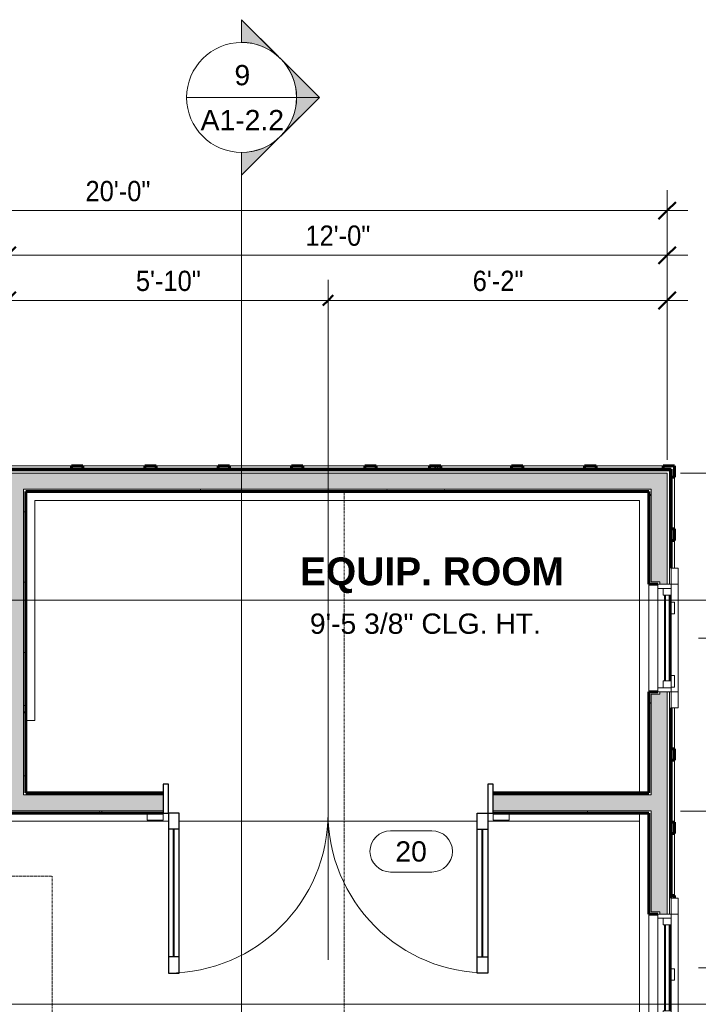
# Model space of a CAD drawing. Header units: inches. Extents: x -655 to 119, y -287 to 603.
# Tile 20 of 22: x -508 to -359, y 388 to 603. Entities that reach past the tile are written whole.
import ezdxf

# ---------------------------------------------------------------- set-up
doc = ezdxf.new("R2010")
doc.units = ezdxf.units.IN
doc.header["$MEASUREMENT"] = 0
for name, pattern in [('1B Hidden Short', [0.125, 0.09375, -0.03125]), ('3B Center Short', [0.59375, 0.375, -0.0625, 0.09375, -0.0625]), ('Dash 1_16_', [0.125, 0.0625, -0.0625])]:
    doc.linetypes.add(name, pattern=pattern)
for name, color, linetype, lineweight in [('A-ANNO-DIMS', 1, 'Continuous', 9), ('A-ANNO-DIMS-48', 1, 'Continuous', 9), ('A-ANNO-SYMB', 6, 'Continuous', 9), ('A-ANNO-TEXT', 2, 'Continuous', 9), ('A-AREA-IDEN', 2, 'Continuous', 9), ('A-DETL', 5, 'Continuous', 9), ('A-DETL-MBND', 5, 'Continuous', 9), ('A-DOOR', 1, 'Continuous', 18), ('A-DOOR-FRAM', 1, 'Continuous', 30), ('A-DOOR-GLAZ', 1, 'Continuous', 40), ('A-DOOR-IDEN', 6, 'Continuous', 9), ('A-GLAZ', 6, 'Continuous', 18), ('A-GLAZ-GLAS', 6, 'Continuous', 40), ('A-WALL', 2, 'Continuous', 18), ('A-WALL-MBNI', 2, 'Continuous', 18), ('A-WALL-PATT', 2, 'Continuous', 60), ('I-WALL', 2, 'Continuous', 18), ('S-FNDN-FTNG', 4, 'Continuous', 18)]:
    doc.layers.add(name, color=color, linetype=linetype, lineweight=lineweight)
doc.styles.add('Arial', font='arial.ttf', dxfattribs={"height": 4.425898})
doc.styles.add('Arial_1', font='arial.ttf', dxfattribs={"width": 0.9, "height": 4.425898})
doc.styles.add('Arial_B', font='arialbd.ttf', dxfattribs={"height": 6.088537})
doc.dimstyles.new('Linear_-_3_32__Arial_2', dxfattribs={"dimscale": 12, "dimtxt": 4.5, "dimasz": 0.3125, "dimexe": 0.375, "dimexo": 0.375, "dimgap": 0.0625, "dimtad": 1, "dimdec": 3, "dimrnd": 0.125, "dimzin": 3, "dimdsep": 46, "dimlunit": 4, "dimtxsty": 'Arial_1', "dimblk1": 'OBLIQUE', "dimblk2": 'OBLIQUE', "dimsah": 1, "dimcen": 0.09, "dimdle": 0.375, "dimazin": 0, "dimtfac": 1, "dimtdec": 3, "dimtix": 1, "dimtmove": 0, "dimatfit": 3, "dimfxl": 1, "dimtvp": 1, "dimfrac": 2, "dimtolj": 1, "dimtzin": 0, "dimarcsym": 2})
doc.dimstyles.new('Linear_-_3_32__Arial_2_1', dxfattribs={"dimscale": 12, "dimtxt": 4.5, "dimasz": 0.1875, "dimexe": 0.375, "dimexo": 0.375, "dimgap": 0.0625, "dimtad": 1, "dimdec": 3, "dimrnd": 0.125, "dimzin": 3, "dimdsep": 46, "dimlunit": 4, "dimtxsty": 'Arial_1', "dimblk1": 'OBLIQUE', "dimblk2": 'OBLIQUE', "dimsah": 1, "dimcen": 0.09, "dimdle": 0.375, "dimazin": 0, "dimtfac": 1, "dimtdec": 3, "dimtix": 1, "dimtmove": 0, "dimatfit": 3, "dimfxl": 1, "dimtvp": 1, "dimfrac": 2, "dimtolj": 1, "dimtzin": 0, "dimarcsym": 2})
doc.dimstyles.new('Linear_-_3_32__Arial_2_2', dxfattribs={"dimscale": 12, "dimtxt": 4.5, "dimasz": 0.1875, "dimexe": 0.375, "dimexo": 0.375, "dimgap": 0.0625, "dimtad": 1, "dimdec": 3, "dimrnd": 0.125, "dimzin": 3, "dimdsep": 46, "dimlunit": 4, "dimtxsty": 'Arial_1', "dimblk1": 'OBLIQUE', "dimblk2": 'OBLIQUE', "dimsah": 1, "dimcen": 0.09, "dimdle": 0.375, "dimazin": 0, "dimtfac": 1, "dimtdec": 3, "dimtix": 1, "dimtmove": 0, "dimatfit": 3, "dimfxl": 1, "dimtvp": 1, "dimfrac": 2, "dimtolj": 1, "dimtzin": 0, "dimarcsym": 2})
doc.dimstyles.new('Linear_-_3_32__Arial_Utility_Plans', dxfattribs={"dimscale": 12, "dimtxt": 4.5, "dimasz": 0.1875, "dimexe": 0.375, "dimexo": 0.375, "dimgap": 0.0625, "dimtad": 1, "dimrnd": 0.25, "dimzin": 3, "dimdsep": 46, "dimlunit": 4, "dimtxsty": 'Arial_1', "dimblk1": 'OBLIQUE', "dimblk2": 'OBLIQUE', "dimsah": 1, "dimcen": 0.09, "dimdle": 0.375, "dimazin": 0, "dimtfac": 1, "dimtix": 1, "dimtmove": 0, "dimatfit": 3, "dimfxl": 1, "dimtvp": 1, "dimfrac": 2, "dimtolj": 1, "dimtzin": 0, "dimarcsym": 2})
doc.dimstyles.new('Linear_-_3_32__Arial_Utility_Plans_1', dxfattribs={"dimscale": 12, "dimtxt": 4.5, "dimasz": 0.1875, "dimexe": 0.375, "dimexo": 0.375, "dimgap": 0.0625, "dimtad": 1, "dimrnd": 0.25, "dimzin": 3, "dimdsep": 46, "dimlunit": 4, "dimtxsty": 'Arial_1', "dimblk1": 'OBLIQUE', "dimblk2": 'OBLIQUE', "dimsah": 1, "dimcen": 0.09, "dimdle": 0.375, "dimazin": 0, "dimtfac": 1, "dimtix": 1, "dimtmove": 0, "dimatfit": 3, "dimfxl": 1, "dimtvp": 1, "dimfrac": 2, "dimtolj": 1, "dimtzin": 0, "dimarcsym": 2})
pattern_1 = [(0, (0, 0), (15.36, 3.84), [0.634, -10.886, 0.634, -10.886, -61.44]), (0, (0, 0), (15.36, 3.84), [-23.04, 0.634, -22.406, 0.634, -10.886, -26.88]), (0, (0, 0), (15.36, 3.84), [-57.6, 0.634, -7.046, 0.634, -18.566]), (120, (5.76, 1.92), (-11.005538, 11.38215), [0.634, -10.886, 0.634, -10.886, -61.44]), (120, (5.76, 1.92), (-11.005538, 11.38215), [-23.04, 0.634, -22.406, 0.634, -10.886, -26.88]), (120, (5.76, 1.92), (-11.005538, 11.38215), [-57.6, 0.634, -7.046, 0.634, -18.566]), (240, (7.68, 9.6), (-4.354462, -15.22215), [0.634, -10.886, 0.634, -10.886, -61.44]), (240, (7.68, 9.6), (-4.354462, -15.22215), [-23.04, 0.634, -22.406, 0.634, -10.886, -26.88]), (240, (7.68, 9.6), (-4.354462, -15.22215), [-57.6, 0.634, -7.046, 0.634, -18.566])]
pattern_2 = [(45, (0, 0), (-4.006467, 4.006467), []), (135, (0, 0), (-4.006467, -4.006467), [])]

# ---------------------------------------------------------------- blocks, each defined once
blk = doc.blocks.new('Single Casement - 2050CS-2109448-First Floor Plan')
at = {"layer": 'A-GLAZ'}
for p, q in [((-11.75, 3.94), (-15.25, 3.94)), ((-15.25, 3.94), (-15.25, 2.44)), ((-15.25, 2.44), (-11.75, 2.44)), ((-11.75, 2.44), (-11.75, 3.94)), ((-11.75, 3.94), (11.75, 3.94)), ((11.75, 2.44), (-11.75, 2.44)), ((-11.75, 2.44), (-11.75, -0.44)), ((-10.83, -0.44), (-10.83, 2.44)), ((-10.83, 2.44), (-9.38, 2.44)), ((-9.38, 2.44), (-9.38, 0.73)), ((9.37, 2.44), (-0.73, 2.44)), ((10.83, 2.44), (9.37, 2.44)), ((9.37, 2.44), (9.37, 0.73)), ((9.37, 0.73), (9.37, 2.44)), ((10.83, 2.44), (10.83, -0.44)), ((15.25, 3.94), (11.75, 3.94)), ((11.75, 3.94), (11.75, 2.44)), ((11.75, -0.44), (11.75, 2.44)), ((11.75, 2.44), (15.25, 2.44)), ((15.25, 2.44), (15.25, 3.94)), ((-9.38, 0.73), (-10.83, 0.73)), ((9.37, 0.73), (10.83, 0.73)), ((-11.75, -0.44), (11.75, -0.44))]:
    blk.add_line(p, q, dxfattribs=at)
at = {"layer": 'A-GLAZ-GLAS'}
for p, q in [((9.37, 2.13), (-9.38, 2.13)), ((9.37, 1.13), (-9.38, 1.13))]:
    blk.add_line(p, q, dxfattribs=at)
blk = doc.blocks.new('Two panel out-swing French-style - 6070FR-1733563-First Floor Plan')
at = {"layer": 'A-DOOR', "lineweight": 30}
for p, q in [((-19.12, 37.12), (-16.78, 37.12)), ((-19.12, 2.25), (-19.12, 37.12)), ((-16.78, 37.12), (-16.78, 2.25)), ((50.62, 37.12), (48.28, 37.12)), ((48.28, 37.12), (48.28, 2.25)), ((50.62, 2.25), (50.62, 37.12)), ((-16.78, 33.62), (-19.12, 33.62)), ((48.28, 33.62), (50.62, 33.62)), ((-16.78, 5.75), (-19.12, 5.75)), ((48.28, 5.75), (50.62, 5.75)), ((-16.78, 2.25), (-19.12, 2.25)), ((48.28, 2.25), (50.62, 2.25))]:
    blk.add_line(p, q, dxfattribs=at)
at = {"layer": 'A-DOOR'}
for p, q in [((-20.25, 3.75), (-23.75, 3.75)), ((-23.75, 3.75), (-23.75, 2.25)), ((-20.25, 2.25), (-20.25, 3.75)), ((55.25, 3.75), (51.75, 3.75)), ((51.75, 3.75), (51.75, 2.25)), ((55.25, 2.25), (55.25, 3.75))]:
    blk.add_line(p, q, dxfattribs=at)
at = {"layer": 'A-DOOR', "lineweight": 9}
for centre, radius, start, end in [((-19.12, 2.25), 34.88, 360, 90), ((50.62, 2.25), 34.87, 90, 180)]:
    blk.add_arc(centre, radius, start, end, dxfattribs=at)
at = {"layer": 'A-DOOR-FRAM'}
for p, q in [((-19.12, 2.25), (-20.25, 2.25)), ((-20.25, 2.25), (-20.25, -4.12)), ((-19.12, -4.12), (-19.12, 2.25)), ((51.75, 2.25), (50.62, 2.25)), ((50.62, 2.25), (50.62, -4.12)), ((51.75, -4.12), (51.75, 2.25)), ((-20.25, -4.12), (-19.12, -4.12)), ((50.62, -4.12), (51.75, -4.12))]:
    blk.add_line(p, q, dxfattribs=at)
at = {"layer": 'A-DOOR-GLAZ'}
for p, q in [((-17.95, 33.62), (-17.95, 5.75)), ((49.45, 33.62), (49.45, 5.75))]:
    blk.add_line(p, q, dxfattribs=at)
blk = doc.blocks.new('Upward sectional garage door - 16080-OH-2277246-First Floor Plan')
at = {"layer": 'A-DOOR', "linetype": 'Dash 1_16_', "lineweight": 9}
for p, q in [((-104, -101.3125), (-104, -5.3125)), ((104, -5.3125), (104, -101.3125)), ((104, -101.3125), (-104, -101.3125))]:
    blk.add_line(p, q, dxfattribs=at)
at = {"layer": 'A-DOOR'}
for p, q in [((-96, -8.4375), (-96, -5.4375)), ((-96, -5.4375), (96, -5.4375)), ((-96, -5.9375), (96, -5.9375)), ((96, -5.4375), (96, -8.4375)), ((-96, -7.9375), (96, -7.9375)), ((-96, -8.4375), (96, -8.4375))]:
    blk.add_line(p, q, dxfattribs=at)
blk = doc.blocks.new('Garage Slab Stem Wall - Slab Plan-2085818-First Floor Plan')
at = {"layer": 'A-DETL-MBND'}
for p, q in [((-372.29, 497.83), (-504.29, 497.83)), ((-504.29, 497.83), (-504.29, 449.83)), ((-372.29, 434.08), (-372.29, 497.83)), ((-504.29, 449.83), (-506.29, 449.83)), ((-372.29, 197.83), (-372.29, 429.58))]:
    blk.add_line(p, q, dxfattribs=at)
blk = doc.blocks.new('Garage Slab Mech Room - Garage Slab Mech Room-2087739-First Floor Plan')
at = {"layer": 'A-DETL-MBND'}
for p, q in [((-510, 429.58), (-510, 427.88)), ((-475.16, 427.88), (-510, 427.88)), ((-407.75, 427.88), (-472.82, 427.88)), ((-372.29, 427.88), (-405.41, 427.88))]:
    blk.add_line(p, q, dxfattribs=at)
blk = doc.blocks.new('DIMBLOCK2-First Floor Plan')
at = {"layer": 'A-ANNO-DIMS-48', "transparency": 16777216}
for p, q in [((-606.29, 458.77), (-606.29, 565.63)), ((-366.29, 506.77), (-366.29, 565.63)), ((-610.79, 561.13), (-361.79, 561.13)), ((-606.29, 561.13), (-606.29, 458.77)), ((-366.29, 561.13), (-366.29, 506.77))]:
    blk.add_line(p, q, dxfattribs=at)
at = {"layer": 'A-ANNO-DIMS-48', "lineweight": 50, "transparency": 16777216}
for p, q in [((-606.29, 561.13), (-608.16, 559.25)), ((-606.29, 561.13), (-604.41, 563)), ((-366.29, 561.13), (-368.16, 559.25)), ((-366.29, 561.13), (-364.41, 563))]:
    blk.add_line(p, q, dxfattribs=at)
at = {"layer": 'A-ANNO-DIMS-48', "color": 0, "transparency": 16777216, "insert": (-493.24, 567.62), "char_height": 4.426, "width": 16.6985, "attachment_point": 1, "line_spacing_factor": 0.938532, "style": 'Arial_1'}
blk.add_mtext('20\'-0"', dxfattribs=at)
blk = doc.blocks.new('_Oblique')
at = {"color": 0, "linetype": 'ByBlock', "lineweight": -2}
blk.add_line((-0.5, -0.5), (0.5, 0.5), dxfattribs=at)
blk = doc.blocks.new('DIMBLOCK15-First Floor Plan')
at = {"layer": 'A-ANNO-DIMS-48', "transparency": 16777216}
for p, q in [((-510.29, 506.77), (-510.29, 555.9)), ((-366.29, 506.77), (-366.29, 555.9)), ((-510.29, 551.4), (-361.79, 551.4)), ((-510.29, 551.4), (-510.29, 506.77)), ((-366.29, 551.4), (-366.29, 506.77))]:
    blk.add_line(p, q, dxfattribs=at)
at = {"layer": 'A-ANNO-DIMS-48', "lineweight": 50, "transparency": 16777216}
for p, q in [((-510.29, 551.4), (-508.41, 553.27)), ((-366.29, 551.4), (-364.41, 553.27)), ((-510.29, 551.4), (-512.16, 549.52)), ((-366.29, 551.4), (-368.16, 549.52))]:
    blk.add_line(p, q, dxfattribs=at)
at = {"layer": 'A-ANNO-DIMS-48', "color": 0, "transparency": 16777216, "insert": (-445.24, 557.89), "char_height": 4.426, "width": 16.6985, "attachment_point": 1, "line_spacing_factor": 0.938532, "style": 'Arial_1'}
blk.add_mtext('12\'-0"', dxfattribs=at)
blk = doc.blocks.new('DIMBLOCK17-First Floor Plan')
at = {"layer": 'A-ANNO-DIMS-48', "transparency": 16777216}
for p, q in [((-597.04, 458.77), (-597.04, 546.03)), ((-510.29, 506.77), (-510.29, 546.03)), ((-597.04, 541.53), (-505.79, 541.53)), ((-597.04, 541.53), (-597.04, 458.77)), ((-510.29, 541.53), (-510.29, 506.77))]:
    blk.add_line(p, q, dxfattribs=at)
at = {"layer": 'A-ANNO-DIMS-48', "lineweight": 50, "transparency": 16777216}
for p, q in [((-597.04, 541.53), (-595.16, 543.41)), ((-510.29, 541.53), (-508.41, 543.41)), ((-597.04, 541.53), (-598.91, 539.66)), ((-510.29, 541.53), (-512.16, 539.66))]:
    blk.add_line(p, q, dxfattribs=at)
at = {"layer": 'A-ANNO-DIMS-48', "color": 0, "transparency": 16777216, "insert": (-563.66, 548.02), "char_height": 4.426, "width": 24.0092, "attachment_point": 1, "line_spacing_factor": 0.938532, "style": 'Arial_1'}
blk.add_mtext('7\'-2 3/4"', dxfattribs=at)
blk = doc.blocks.new('DIMBLOCK18-First Floor Plan')
at = {"layer": 'A-ANNO-DIMS-48', "transparency": 16777216}
for p, q in [((-262.68, 187.33), (-262.68, 508.33)), ((-363.35, 503.83), (-258.18, 503.83)), ((-262.68, 503.83), (-363.35, 503.83)), ((-363.35, 191.83), (-258.18, 191.83)), ((-262.68, 191.83), (-363.35, 191.83))]:
    blk.add_line(p, q, dxfattribs=at)
at = {"layer": 'A-ANNO-DIMS-48', "lineweight": 50, "transparency": 16777216}
for p, q in [((-262.68, 503.83), (-264.56, 505.71)), ((-262.68, 503.83), (-260.81, 501.96)), ((-262.68, 191.83), (-264.56, 193.71)), ((-262.68, 191.83), (-260.81, 189.96))]:
    blk.add_line(p, q, dxfattribs=at)
at = {"layer": 'A-ANNO-DIMS-48', "color": 0, "transparency": 16777216, "insert": (-269.17, 340.87), "char_height": 4.426, "width": 16.6985, "attachment_point": 1, "rotation": 90, "line_spacing_factor": 0.938532, "style": 'Arial_1'}
blk.add_mtext('26\'-0"', dxfattribs=at)
blk = doc.blocks.new('DIMBLOCK19-First Floor Plan')
at = {"layer": 'A-ANNO-DIMS-48', "transparency": 16777216}
for p, q in [((-359.41, 395.83), (-281.67, 395.83)), ((-286.17, 187.33), (-286.17, 395.83)), ((-363.35, 191.83), (-281.67, 191.83)), ((-286.17, 191.83), (-363.35, 191.83))]:
    blk.add_line(p, q, dxfattribs=at)
at = {"layer": 'A-ANNO-DIMS-48', "linetype": '3B Center Short', "transparency": 16777216}
blk.add_line((-286.17, 395.83), (-359.41, 395.83), dxfattribs=at)
at = {"layer": 'A-ANNO-DIMS-48', "lineweight": 50, "transparency": 16777216}
for p, q in [((-286.17, 395.83), (-287.3, 396.96)), ((-286.17, 395.83), (-285.05, 394.71)), ((-286.17, 191.83), (-288.05, 193.71)), ((-286.17, 191.83), (-284.3, 189.96))]:
    blk.add_line(p, q, dxfattribs=at)
at = {"layer": 'A-ANNO-DIMS-48', "color": 0, "transparency": 16777216, "insert": (-292.66, 286.87), "char_height": 4.426, "width": 16.6985, "attachment_point": 1, "rotation": 90, "line_spacing_factor": 0.938532, "style": 'Arial_1'}
blk.add_mtext('17\'-0"', dxfattribs=at)
blk = doc.blocks.new('DIMBLOCK20-First Floor Plan')
at = {"layer": 'A-ANNO-DIMS-48', "transparency": 16777216}
for p, q in [((-363.35, 430.08), (-281.67, 430.08)), ((-286.17, 430.08), (-363.35, 430.08)), ((-286.17, 395.83), (-286.17, 430.08)), ((-359.41, 395.83), (-281.67, 395.83))]:
    blk.add_line(p, q, dxfattribs=at)
at = {"layer": 'A-ANNO-DIMS-48', "lineweight": 50, "transparency": 16777216}
for p, q in [((-286.17, 430.08), (-288.05, 431.96)), ((-286.17, 430.08), (-284.3, 428.21)), ((-286.17, 395.83), (-287.3, 396.96)), ((-286.17, 395.83), (-285.05, 394.71))]:
    blk.add_line(p, q, dxfattribs=at)
at = {"layer": 'A-ANNO-DIMS-48', "linetype": '3B Center Short', "transparency": 16777216}
blk.add_line((-286.17, 395.83), (-359.41, 395.83), dxfattribs=at)
at = {"layer": 'A-ANNO-DIMS-48', "color": 0, "transparency": 16777216, "insert": (-292.66, 401.43), "char_height": 4.426, "width": 27.6646, "attachment_point": 1, "rotation": 90, "line_spacing_factor": 0.938532, "style": 'Arial_1'}
blk.add_mtext('2\'-10 1/4"', dxfattribs=at)
blk = doc.blocks.new('DIMBLOCK21-First Floor Plan')
at = {"layer": 'A-ANNO-DIMS-48', "lineweight": 50, "transparency": 16777216}
for p, q in [((-286.17, 467.83), (-287.3, 468.96)), ((-286.17, 467.83), (-285.05, 466.71)), ((-286.17, 430.08), (-288.05, 431.96)), ((-286.17, 430.08), (-284.3, 428.21))]:
    blk.add_line(p, q, dxfattribs=at)
at = {"layer": 'A-ANNO-DIMS-48', "transparency": 16777216}
for p, q in [((-359.41, 467.83), (-281.67, 467.83)), ((-286.17, 430.08), (-286.17, 467.83)), ((-363.35, 430.08), (-281.67, 430.08)), ((-286.17, 430.08), (-363.35, 430.08))]:
    blk.add_line(p, q, dxfattribs=at)
at = {"layer": 'A-ANNO-DIMS-48', "linetype": '3B Center Short', "transparency": 16777216}
blk.add_line((-286.17, 467.83), (-359.41, 467.83), dxfattribs=at)
at = {"layer": 'A-ANNO-DIMS-48', "color": 0, "transparency": 16777216, "insert": (-292.66, 438.95), "char_height": 4.426, "width": 24.0092, "attachment_point": 1, "rotation": 90, "line_spacing_factor": 0.938532, "style": 'Arial_1'}
blk.add_mtext('3\'-1 3/4"', dxfattribs=at)
blk = doc.blocks.new('DIMBLOCK22-First Floor Plan')
at = {"layer": 'A-ANNO-DIMS-48', "transparency": 16777216}
for p, q in [((-286.17, 467.83), (-286.17, 508.33)), ((-363.35, 503.83), (-281.67, 503.83)), ((-286.17, 503.83), (-363.35, 503.83)), ((-359.41, 467.83), (-281.67, 467.83))]:
    blk.add_line(p, q, dxfattribs=at)
at = {"layer": 'A-ANNO-DIMS-48', "lineweight": 50, "transparency": 16777216}
for p, q in [((-286.17, 503.83), (-288.05, 505.71)), ((-286.17, 503.83), (-284.3, 501.96)), ((-286.17, 467.83), (-287.3, 468.96)), ((-286.17, 467.83), (-285.05, 466.71))]:
    blk.add_line(p, q, dxfattribs=at)
at = {"layer": 'A-ANNO-DIMS-48', "linetype": '3B Center Short', "transparency": 16777216}
blk.add_line((-286.17, 467.83), (-359.41, 467.83), dxfattribs=at)
at = {"layer": 'A-ANNO-DIMS-48', "color": 0, "transparency": 16777216, "insert": (-292.66, 480.4), "char_height": 4.426, "width": 13.0431, "attachment_point": 1, "rotation": 90, "line_spacing_factor": 0.938532, "style": 'Arial_1'}
blk.add_mtext('3\'-0"', dxfattribs=at)
blk = doc.blocks.new('Section - Section Head - Filled-22785-First Floor Plan')
at = {"layer": 'A-ANNO-SYMB'}
h = blk.add_hatch(color=256, dxfattribs=at)
edge = h.paths.add_edge_path(flags=0)
edge.add_line((-0.4268, 0.1768), (-0.25, 0.3536))
edge.add_line((-0.25, 0.3536), (-0.25, 0.25))
edge.add_arc((-0.25, 0), 0.25, 90, 135)
h = blk.add_hatch(color=256, dxfattribs=at)
edge = h.paths.add_edge_path(flags=0)
edge.add_arc((-0.25, 0), 0.25, 45, 90)
edge.add_line((-0.25, 0.25), (-0.25, 0.3536))
edge.add_line((-0.25, 0.3536), (-0.0732, 0.1768))
h = blk.add_hatch(color=256, dxfattribs=at)
edge = h.paths.add_edge_path(flags=0)
edge.add_arc((-0.25, 0), 0.2503, 137.9216, 180)
edge.add_line((-0.5003, 0), (-0.6036, 0))
edge.add_line((-0.6036, 0), (-0.4358, 0.1678))
h = blk.add_hatch(color=256, dxfattribs=at)
edge = h.paths.add_edge_path(flags=0)
edge.add_line((-0.0642, 0.1678), (0.1036, 0))
edge.add_line((0.1036, 0), (0.0003, 0))
edge.add_arc((-0.25, 0), 0.2503, 0, 42.0784)
for p, q in [((-0.25, 0.3536), (-0.6036, 0)), ((-0.25, 0.3536), (-0.4268, 0.1768)), ((-0.25, 0.3536), (0.1036, 0)), ((-0.25, 0.25), (-0.25, 0.3536)), ((-0.0732, 0.1768), (-0.25, 0.3536)), ((-0.25, 0.3536), (-0.25, 0.25)), ((-0.4358, 0.1678), (-0.6036, 0)), ((0.1036, 0), (-0.0642, 0.1678)), ((-0.6036, 0), (-0.5003, 0)), ((0.0003, 0), (0.1036, 0)), ((-0.5, 0), (-0.6036, 0)), ((0, 0), (0.1036, 0))]:
    blk.add_line(p, q, dxfattribs=at)
for radius, start, end in [(0.25, 360, 180), (0.25, 90, 135), (0.25, 45, 90), (0.2503, 137.9216, 180), (0.2503, 0, 42.0784), (0.25, 180, 360)]:
    blk.add_arc((-0.25, 0), radius, start, end, dxfattribs=at)
blk = doc.blocks.new('Door Tag - Door Tag-41184-First Floor Plan')
at = {"layer": 'A-DOOR-IDEN'}
for p, q in [((-0.09375, 0.09375), (0.09375, 0.09375)), ((-0.09375, -0.09375), (0.09375, -0.09375))]:
    blk.add_line(p, q, dxfattribs=at)
for centre, start, end in [((-0.09375, 0), 90, 270), ((0.09375, 0), 270, 90)]:
    blk.add_arc(centre, 0.09375, start, end, dxfattribs=at)
blk = doc.blocks.new('DIMBLOCK84-First Floor Plan')
at = {"layer": 'A-ANNO-DIMS-48', "transparency": 16777216}
for p, q in [((-363.35, 430.08), (-269.47, 430.08)), ((-273.97, 430.08), (-363.35, 430.08)), ((-273.97, 187.33), (-273.97, 430.08)), ((-363.35, 191.83), (-269.47, 191.83)), ((-273.97, 191.83), (-363.35, 191.83))]:
    blk.add_line(p, q, dxfattribs=at)
at = {"layer": 'A-ANNO-DIMS-48', "lineweight": 50, "transparency": 16777216}
for p, q in [((-273.97, 430.08), (-275.85, 431.96)), ((-273.97, 430.08), (-272.1, 428.21)), ((-273.97, 191.83), (-275.85, 193.71)), ((-273.97, 191.83), (-272.1, 189.96))]:
    blk.add_line(p, q, dxfattribs=at)
at = {"layer": 'A-ANNO-DIMS-48', "color": 0, "transparency": 16777216, "insert": (-280.47, 297.91), "char_height": 4.4259, "width": 31.32, "attachment_point": 1, "rotation": 90, "line_spacing_factor": 0.938532, "style": 'Arial_1'}
blk.add_mtext('19\'-10 1/4"', dxfattribs=at)
blk = doc.blocks.new('DIMBLOCK85-First Floor Plan')
at = {"layer": 'A-ANNO-DIMS-48', "transparency": 16777216}
for p, q in [((-273.97, 430.08), (-273.97, 508.33)), ((-363.35, 503.83), (-269.47, 503.83)), ((-273.97, 503.83), (-363.35, 503.83)), ((-363.35, 430.08), (-269.47, 430.08)), ((-273.97, 430.08), (-363.35, 430.08))]:
    blk.add_line(p, q, dxfattribs=at)
at = {"layer": 'A-ANNO-DIMS-48', "lineweight": 50, "transparency": 16777216}
for p, q in [((-273.97, 503.83), (-275.85, 505.71)), ((-273.97, 503.83), (-272.1, 501.96)), ((-273.97, 430.08), (-275.85, 431.96)), ((-273.97, 430.08), (-272.1, 428.21))]:
    blk.add_line(p, q, dxfattribs=at)
at = {"layer": 'A-ANNO-DIMS-48', "color": 0, "transparency": 16777216, "insert": (-280.47, 456.95), "char_height": 4.426, "width": 24.0092, "attachment_point": 1, "rotation": 90, "line_spacing_factor": 0.938532, "style": 'Arial_1'}
blk.add_mtext('6\'-1 3/4"', dxfattribs=at)
blk = doc.blocks.new('DIMBLOCK94-First Floor Plan')
at = {"layer": 'A-ANNO-DIMS-48', "transparency": 16777216}
for p, q in [((-510.29, 506.77), (-510.29, 546.03)), ((-440.29, 397.62), (-440.29, 546.03)), ((-514.79, 541.53), (-440.29, 541.53)), ((-510.29, 541.53), (-510.29, 506.77))]:
    blk.add_line(p, q, dxfattribs=at)
at = {"layer": 'A-ANNO-DIMS-48', "lineweight": 50, "transparency": 16777216}
for p, q in [((-510.29, 541.53), (-508.41, 543.41)), ((-440.29, 541.53), (-439.16, 542.66)), ((-510.29, 541.53), (-512.16, 539.66)), ((-440.29, 541.53), (-441.41, 540.41))]:
    blk.add_line(p, q, dxfattribs=at)
at = {"layer": 'A-ANNO-DIMS-48', "linetype": '3B Center Short', "transparency": 16777216}
blk.add_line((-440.29, 541.53), (-440.29, 397.62), dxfattribs=at)
at = {"layer": 'A-ANNO-DIMS-48', "color": 0, "transparency": 16777216, "insert": (-482.24, 548.02), "char_height": 4.426, "width": 16.6985, "attachment_point": 1, "line_spacing_factor": 0.938532, "style": 'Arial_1'}
blk.add_mtext('5\'-10"', dxfattribs=at)
blk = doc.blocks.new('DIMBLOCK95-First Floor Plan')
at = {"layer": 'A-ANNO-DIMS-48', "transparency": 16777216}
for p, q in [((-440.29, 397.62), (-440.29, 546.03)), ((-366.29, 506.77), (-366.29, 546.03)), ((-440.29, 541.53), (-361.79, 541.53)), ((-366.29, 541.53), (-366.29, 506.77))]:
    blk.add_line(p, q, dxfattribs=at)
at = {"layer": 'A-ANNO-DIMS-48', "lineweight": 50, "transparency": 16777216}
for p, q in [((-440.29, 541.53), (-439.16, 542.66)), ((-366.29, 541.53), (-364.41, 543.41)), ((-440.29, 541.53), (-441.41, 540.41)), ((-366.29, 541.53), (-368.16, 539.66))]:
    blk.add_line(p, q, dxfattribs=at)
at = {"layer": 'A-ANNO-DIMS-48', "linetype": '3B Center Short', "transparency": 16777216}
blk.add_line((-440.29, 541.53), (-440.29, 397.62), dxfattribs=at)
at = {"layer": 'A-ANNO-DIMS-48', "color": 0, "transparency": 16777216, "insert": (-408.72, 548.02), "char_height": 4.426, "width": 13.0431, "attachment_point": 1, "line_spacing_factor": 0.938532, "style": 'Arial_1'}
blk.add_mtext('6\'-2"', dxfattribs=at)

msp = doc.modelspace()

# ---------------------------------------------------------------- hatches: boundary and pattern name
at = {"layer": 'A-WALL-PATT', "lineweight": 9}
h = msp.add_hatch(dxfattribs=at)
h.set_pattern_fill('FP_3', color=256, style=0, pattern_type=2)
h.set_pattern_definition(pattern_2)
h.paths.add_polyline_path([(-493.7861, 504.7071), (-493.7861, 505.4571), (-496.2861, 505.4571), (-496.2861, 504.7071)], flags=0)
h = msp.add_hatch(dxfattribs=at)
h.set_pattern_fill('FP_3', color=256, style=0, pattern_type=2)
h.set_pattern_definition(pattern_2)
h.paths.add_polyline_path([(-477.7861, 504.7071), (-477.7861, 505.4571), (-480.2861, 505.4571), (-480.2861, 504.7071)], flags=0)
h = msp.add_hatch(dxfattribs=at)
h.set_pattern_fill('FP_3', color=256, style=0, pattern_type=2)
h.set_pattern_definition(pattern_2)
h.paths.add_polyline_path([(-464.2861, 504.7071), (-461.7861, 504.7071), (-461.7861, 505.4571), (-464.2861, 505.4571)], flags=0)
h = msp.add_hatch(dxfattribs=at)
h.set_pattern_fill('FP_3', color=256, style=0, pattern_type=2)
h.set_pattern_definition(pattern_2)
h.paths.add_polyline_path([(-446.8665, 504.7071), (-445.7861, 504.7071), (-445.7861, 505.4571), (-448.2861, 505.4571), (-448.2861, 504.7071)], flags=0)
h = msp.add_hatch(dxfattribs=at)
h.set_pattern_fill('FP_3', color=256, style=0, pattern_type=2)
h.set_pattern_definition(pattern_2)
h.paths.add_polyline_path([(-429.7861, 504.7071), (-429.7861, 505.4571), (-432.2861, 505.4571), (-432.2861, 504.7071)], flags=0)
h = msp.add_hatch(dxfattribs=at)
h.set_pattern_fill('FP_3', color=256, style=0, pattern_type=2)
h.set_pattern_definition(pattern_2)
h.paths.add_polyline_path([(-415.6853, 504.7071), (-415.6853, 505.4571), (-418.1853, 505.4571), (-418.1853, 504.7071)], flags=0)
h = msp.add_hatch(dxfattribs=at)
h.set_pattern_fill('FP_3', color=256, style=0, pattern_type=2)
h.set_pattern_definition(pattern_2)
h.paths.add_polyline_path([(-400.2861, 504.7071), (-397.7861, 504.7071), (-397.7861, 505.4571), (-400.2861, 505.4571)], flags=0)
h = msp.add_hatch(dxfattribs=at)
h.set_pattern_fill('FP_3', color=256, style=0, pattern_type=2)
h.set_pattern_definition(pattern_2)
h.paths.add_polyline_path([(-381.7861, 504.7071), (-381.7861, 505.4571), (-384.2861, 505.4571), (-384.2861, 504.7071)], flags=0)
at = {"layer": 'A-WALL-PATT'}
for points in [[(-509.2445, 454.2696), (-506.7861, 454.2696), (-506.7861, 503.8321), (-510.2861, 503.8321), (-510.2861, 454.2696), (-509.3147, 454.2696)], [(-366.2861, 500.3321), (-366.2861, 503.8321), (-506.7861, 503.8321), (-506.7861, 500.3321), (-366.569, 500.3321)], [(-506.7861, 430.0821), (-506.7861, 454.2696), (-510.2861, 454.2696), (-510.2861, 430.0821), (-508.8622, 430.0821)]]:
    msp.add_hatch(color=256, dxfattribs=at).paths.add_polyline_path(points, flags=0)
at = {"layer": 'A-WALL-PATT', "lineweight": 9}
h = msp.add_hatch(dxfattribs=at)
h.set_pattern_fill('FP_1', color=256, style=0, pattern_type=2)
h.set_pattern_definition(pattern_1)
h.paths.add_polyline_path([(-506.2861, 454.2696), (-506.2861, 500.3321), (-506.7861, 500.3321), (-506.7861, 454.2696)], flags=0)
h = msp.add_hatch(dxfattribs=at)
h.set_pattern_fill('FP_1', color=256, style=0, pattern_type=2)
h.set_pattern_definition(pattern_1)
h.paths.add_polyline_path([(-506.2861, 499.8321), (-369.7861, 499.8321), (-369.7861, 500.3321), (-506.2861, 500.3321)], flags=0)
h = msp.add_hatch(dxfattribs=at)
h.set_pattern_fill('FP_1', color=256, style=0, pattern_type=2)
h.set_pattern_definition(pattern_1)
h.paths.add_polyline_path([(-369.7861, 195.3321), (-369.7861, 383.5821), (-367.8486, 383.5821), (-367.8486, 384.0821), (-370.2861, 384.0821), (-370.2861, 195.3321)], flags=0)
h.paths.add_polyline_path([(-369.7861, 407.5821), (-367.8486, 407.5821), (-367.8486, 408.0821), (-369.7861, 408.0821), (-369.7861, 430.0821), (-370.2861, 430.0821), (-370.2861, 407.5821)], flags=0)
h.paths.add_polyline_path([(-370.2861, 433.5821), (-369.7861, 433.5821), (-369.7861, 455.5821), (-367.8486, 455.5821), (-367.8486, 456.0821), (-370.2861, 456.0821), (-370.2861, 434.0821)], flags=0)
h.paths.add_polyline_path([(-370.2861, 479.5821), (-367.8486, 479.5821), (-367.8486, 480.0821), (-369.7861, 480.0821), (-369.7861, 499.8321), (-370.2861, 499.8321), (-370.2861, 480.0821)], flags=0)
at = {"layer": 'A-WALL-PATT'}
h = msp.add_hatch(color=256, dxfattribs=at)
h.paths.add_polyline_path([(-367.8486, 191.8321), (-366.2861, 191.8321), (-366.2861, 384.0821), (-367.8486, 384.0821), (-367.8486, 383.5821), (-369.7861, 383.5821), (-369.7861, 191.8321)], flags=0)
h.paths.add_polyline_path([(-367.8486, 407.5821), (-366.2861, 407.5821), (-366.2861, 456.0821), (-367.8486, 456.0821), (-367.8486, 455.5821), (-369.7861, 455.5821), (-369.7861, 408.0821), (-367.8486, 408.0821)], flags=0)
h.paths.add_polyline_path([(-367.8486, 479.5821), (-366.2861, 479.5821), (-366.2985, 500.3321), (-369.7861, 500.3321), (-369.7861, 480.0821), (-367.8486, 480.0821)], flags=0)
at = {"layer": 'A-WALL-PATT', "lineweight": 9}
h = msp.add_hatch(dxfattribs=at)
h.set_pattern_fill('FP_1', color=256, style=0, pattern_type=2)
h.set_pattern_definition(pattern_1)
h.paths.add_polyline_path([(-506.7861, 433.5821), (-506.2861, 433.5821), (-506.2861, 454.2696), (-506.7861, 454.2696), (-506.7861, 433.6113)], flags=0)
at = {"layer": 'A-WALL-PATT'}
h = msp.add_hatch(color=256, dxfattribs=at)
h.paths.add_polyline_path([(-370.0944, 430.0821), (-369.7861, 430.0821), (-369.7861, 433.5821), (-404.2861, 433.5821), (-404.2861, 430.0821), (-370.2861, 430.0821)], flags=0)
h.paths.add_polyline_path([(-506.7861, 430.0821), (-476.2861, 430.0821), (-476.2861, 433.5821), (-506.7861, 433.5821), (-506.7861, 431.8321)], flags=0)
at = {"layer": 'A-WALL-PATT', "lineweight": 9}
h = msp.add_hatch(dxfattribs=at)
h.set_pattern_fill('FP_1', color=256, style=0, pattern_type=2)
h.set_pattern_definition(pattern_1)
h.paths.add_polyline_path([(-372.3291, 433.5821), (-370.2861, 433.5821), (-370.2861, 434.0821), (-404.2861, 434.0821), (-404.2861, 433.5821), (-372.3871, 433.5821)], flags=0)
h.paths.add_polyline_path([(-500.3935, 433.5821), (-476.2861, 433.5821), (-476.2861, 434.0821), (-506.2861, 434.0821), (-506.2861, 433.5821)], flags=0)
h = msp.add_hatch(dxfattribs=at)
h.set_pattern_fill('FP_1', color=256, style=0, pattern_type=2)
h.set_pattern_definition(pattern_1)
h.paths.add_polyline_path([(-372.2861, 429.5821), (-370.2861, 429.5821), (-370.2861, 430.0821), (-404.2861, 430.0821), (-404.2861, 429.5821), (-372.6732, 429.5821)], flags=0)
h.paths.add_polyline_path([(-509.1219, 429.5821), (-476.2861, 429.5821), (-476.2861, 430.0821), (-510.2861, 430.0821), (-510.2861, 429.5821), (-509.2809, 429.5821)], flags=0)

# ---------------------------------------------------------------- linework, layer by layer
at = {"layer": 'A-ANNO-SYMB'}
for p, q in [((-471.1595, 585.8461), (-447.1595, 585.8461)), ((-459.1595, 573.8461), (-459.1595, 160.8428)), ((-330.8089, 476.1336), (-646.7721, 476.1336)), ((-330.8089, 387.8836), (-646.7721, 387.8836))]:
    msp.add_line(p, q, dxfattribs=at)
at = {"layer": 'A-DETL', "linetype": '1B Hidden Short', "lineweight": 18}
msp.add_line((-436.7861, 499.8321), (-436.7861, 195.3321), dxfattribs=at)
at = {"layer": 'A-WALL', "lineweight": 60}
for p, q in [((-496.2861, 505.4571), (-496.2861, 504.7071)), ((-493.7861, 505.4571), (-496.2861, 505.4571)), ((-493.7861, 504.7071), (-493.7861, 505.4571)), ((-480.2861, 505.4571), (-480.2861, 504.7071)), ((-477.7861, 505.4571), (-480.2861, 505.4571)), ((-477.7861, 504.7071), (-477.7861, 505.4571)), ((-464.2861, 505.4571), (-464.2861, 504.7071)), ((-461.7861, 505.4571), (-464.2861, 505.4571)), ((-461.7861, 504.7071), (-461.7861, 505.4571)), ((-448.2861, 505.4571), (-448.2861, 504.7071)), ((-445.7861, 505.4571), (-448.2861, 505.4571)), ((-445.7861, 504.7071), (-445.7861, 505.4571)), ((-432.2861, 505.4571), (-432.2861, 504.7071)), ((-429.7861, 505.4571), (-432.2861, 505.4571)), ((-429.7861, 504.7071), (-429.7861, 505.4571)), ((-418.1853, 505.4571), (-418.1853, 504.7071)), ((-415.6853, 505.4571), (-418.1853, 505.4571)), ((-415.6853, 504.7071), (-415.6853, 505.4571)), ((-400.2861, 505.4571), (-400.2861, 504.7071)), ((-397.7861, 505.4571), (-400.2861, 505.4571)), ((-397.7861, 504.7071), (-397.7861, 505.4571)), ((-384.2861, 505.4571), (-384.2861, 504.7071)), ((-381.7861, 505.4571), (-384.2861, 505.4571)), ((-381.7861, 504.7071), (-381.7861, 505.4571)), ((-364.6611, 505.4571), (-367.1611, 505.4571)), ((-367.1611, 505.4571), (-367.1611, 504.7071)), ((-364.6611, 502.9571), (-364.6611, 505.4571)), ((-509.4111, 504.7071), (-365.4111, 504.7071)), ((-365.4111, 504.7071), (-365.4111, 483.0821)), ((-365.4111, 502.9571), (-364.6611, 502.9571)), ((-506.2861, 454.2696), (-506.2861, 499.8321)), ((-506.2861, 499.8321), (-370.2861, 499.8321)), ((-370.2861, 499.8321), (-370.2861, 479.5821)), ((-364.6611, 491.6446), (-365.4111, 491.6446)), ((-364.6611, 489.1446), (-364.6611, 491.6446)), ((-365.4111, 489.1446), (-364.6611, 489.1446)), ((-370.2861, 479.5821), (-368.2861, 479.5821)), ((-370.2861, 456.0821), (-370.2861, 434.0821)), ((-368.2861, 456.0821), (-370.2861, 456.0821)), ((-365.4111, 452.5821), (-365.4111, 411.0821)), ((-364.6611, 443.6446), (-365.4111, 443.6446)), ((-364.6611, 441.1446), (-364.6611, 443.6446)), ((-365.4111, 441.1446), (-364.6611, 441.1446)), ((-370.2861, 429.5821), (-370.2861, 407.5821)), ((-364.6611, 427.6446), (-365.4111, 427.6446)), ((-364.6611, 425.1446), (-364.6611, 427.6446)), ((-365.4111, 425.1446), (-364.6611, 425.1446)), ((-364.6611, 411.6446), (-365.4111, 411.6446)), ((-364.6611, 411.0821), (-364.6611, 411.6446)), ((-370.2861, 407.5821), (-368.2861, 407.5821))]:
    msp.add_line(p, q, dxfattribs=at)
at = {"layer": 'A-WALL'}
for p, q in [((-365.7861, 504.3321), (-510.7861, 504.3321)), ((-366.2861, 503.8321), (-510.2861, 503.8321)), ((-366.2861, 503.8321), (-366.2861, 479.5821)), ((-365.7861, 479.5821), (-365.7861, 504.3321)), ((-506.7861, 500.3321), (-506.7861, 454.2696)), ((-369.7861, 500.3321), (-506.7861, 500.3321)), ((-369.7861, 500.3321), (-369.7861, 480.0821)), ((-370.2861, 456.0821), (-370.2861, 479.5821)), ((-369.7861, 480.0821), (-367.8486, 480.0821)), ((-367.8486, 479.5821), (-367.8486, 480.0821)), ((-367.8486, 455.5821), (-367.8486, 456.0821)), ((-366.2861, 407.5821), (-366.2861, 456.0821)), ((-365.7861, 407.5821), (-365.7861, 456.0821)), ((-369.7861, 455.5821), (-369.7861, 433.5821)), ((-367.8486, 455.5821), (-369.7861, 455.5821)), ((-369.7861, 430.0821), (-369.7861, 408.0821)), ((-370.2861, 384.0821), (-370.2861, 407.5821)), ((-369.7861, 408.0821), (-367.8486, 408.0821)), ((-367.8486, 407.5821), (-367.8486, 408.0821))]:
    msp.add_line(p, q, dxfattribs=at)
at = {"layer": 'A-WALL-MBNI', "lineweight": 9}
for p, q in [((-496.2861, 505.4571), (-509.4111, 505.4571)), ((-480.2861, 505.4571), (-493.7861, 505.4571)), ((-464.2861, 505.4571), (-477.7861, 505.4571)), ((-448.2861, 505.4571), (-461.7861, 505.4571)), ((-432.2861, 505.4571), (-445.7861, 505.4571)), ((-418.1853, 505.4571), (-429.7861, 505.4571)), ((-400.2861, 505.4571), (-415.6853, 505.4571)), ((-384.2861, 505.4571), (-397.7861, 505.4571)), ((-367.1611, 505.4571), (-381.7861, 505.4571)), ((-364.6611, 491.6446), (-364.6611, 502.9571)), ((-364.6611, 483.0821), (-364.6611, 489.1446)), ((-365.4111, 475.6446), (-364.6611, 475.6446)), ((-364.6611, 475.6446), (-364.6611, 473.1446)), ((-364.6611, 473.1446), (-365.4111, 473.1446)), ((-365.4111, 459.6446), (-364.6611, 459.6446)), ((-364.6611, 459.6446), (-364.6611, 457.1446)), ((-364.6611, 457.1446), (-365.4111, 457.1446)), ((-364.6611, 443.6446), (-364.6611, 452.5821)), ((-364.6611, 427.6446), (-364.6611, 441.1446)), ((-364.6611, 411.6446), (-364.6611, 425.1446)), ((-365.4111, 395.6446), (-364.6611, 395.6446)), ((-364.6611, 395.6446), (-364.6611, 393.1446)), ((-364.6611, 393.1446), (-365.4111, 393.1446))]:
    msp.add_line(p, q, dxfattribs=at)
at = {"layer": 'I-WALL'}
for p, q in [((-506.7861, 433.5821), (-506.7861, 454.2696)), ((-476.2861, 433.5821), (-506.7861, 433.5821)), ((-369.7861, 433.5821), (-404.2861, 433.5821)), ((-510.2861, 430.0821), (-476.2861, 430.0821)), ((-404.2861, 430.0821), (-369.7861, 430.0821))]:
    msp.add_line(p, q, dxfattribs=at)
at = {"layer": 'I-WALL', "lineweight": 60}
for p, q in [((-506.2861, 434.0821), (-506.2861, 454.2696)), ((-476.2861, 434.0821), (-506.2861, 434.0821)), ((-370.2861, 434.0821), (-404.2861, 434.0821)), ((-510.7861, 429.5821), (-476.2861, 429.5821)), ((-404.2861, 429.5821), (-370.2861, 429.5821))]:
    msp.add_line(p, q, dxfattribs=at)

# ---------------------------------------------------------------- block references
at = {"layer": 'A-ANNO-SYMB', "xscale": 47.99999999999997, "yscale": 47.99999999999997, "zscale": 47.99999999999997, "rotation": 269.9999999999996}
msp.add_blockref('Section - Section Head - Filled-22785-First Floor Plan', (-459.1595, 573.8461), dxfattribs=at)
at = {"layer": 'A-DOOR'}
for name, p, rotation in [('Two panel out-swing French-style - 6070FR-1733563-First Floor Plan', (-424.5361, 431.8321), 180), ('Upward sectional garage door - 16080-OH-2277246-First Floor Plan', (-601.8486, 311.8321), 89.99999999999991)]:
    msp.add_blockref(name, p, dxfattribs=dict(at, rotation=rotation))
at = {"layer": 'A-DOOR-IDEN', "xscale": 47.99999999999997, "yscale": 47.99999999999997, "zscale": 47.99999999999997}
msp.add_blockref('Door Tag - Door Tag-41184-First Floor Plan', (-422.1467, 421.2618), dxfattribs=at)
at = {"layer": 'A-GLAZ', "rotation": 269.9999999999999}
for p in [(-367.8486, 467.8321), (-367.8486, 395.8321)]:
    msp.add_blockref('Single Casement - 2050CS-2109448-First Floor Plan', p, dxfattribs=at)
at = {"layer": 'S-FNDN-FTNG', "lineweight": 9}
for name in ['Garage Slab Stem Wall - Slab Plan-2085818-First Floor Plan', 'Garage Slab Mech Room - Garage Slab Mech Room-2087739-First Floor Plan']:
    msp.add_blockref(name, (0, 0), dxfattribs=at)

# ---------------------------------------------------------------- texts
at = {"layer": 'A-ANNO-SYMB', "char_height": 4.4259, "attachment_point": 2, "line_spacing_factor": 0.938532, "style": 'Arial'}
for s, insert, width in [('9', (-459.0058, 592.9307), 4.104), ('A1-2.2', (-459.0058, 583.1126), 21.708)]:
    msp.add_mtext(s, dxfattribs=dict(at, insert=insert, width=width))
at = {"layer": 'A-ANNO-TEXT', "color": 7, "insert": (-419.0418, 473.1897), "char_height": 4.425898, "width": 60.048, "attachment_point": 2, "line_spacing_factor": 0.938532, "style": 'Arial'}
msp.add_mtext('9\'-5 3/8" CLG. HT.', dxfattribs=at)
at = {"layer": 'A-AREA-IDEN', "insert": (-417.6163, 485.44), "char_height": 6.088537, "width": 66.888, "attachment_point": 2, "line_spacing_factor": 0.938532, "style": 'Arial_B'}
msp.add_mtext('EQUIP. ROOM', dxfattribs=at)
at = {"layer": 'A-DOOR-IDEN', "insert": (-422.1674, 423.464), "char_height": 4.4259, "width": 8.208, "attachment_point": 2, "line_spacing_factor": 0.938532, "style": 'Arial'}
msp.add_mtext('20', dxfattribs=at)

# ---------------------------------------------------------------- dimensions: what is measured, and where the dimension line sits
at = {"layer": 'A-ANNO-DIMS'}
for base, p1, p2, dimstyle, override, picture, middle in [((-366.2861, 561.1266), (-606.2861, 454.2696), (-366.2861, 502.2696), 'Linear_-_3_32__Arial_2', {"dimpost": '<>', "dimfxl": 244.752937}, 'DIMBLOCK2-First Floor Plan', (-486.2861, 564.1364)), ((-366.2861, 551.3978), (-510.2861, 502.2696), (-366.2861, 502.2696), 'Linear_-_3_32__Arial_2', {"dimpost": '<>', "dimfxl": 144}, 'DIMBLOCK15-First Floor Plan', (-438.2861, 554.4075)), ((-510.2861, 541.5306), (-597.0361, 454.2696), (-510.2861, 502.2696), 'Linear_-_3_32__Arial_2', {"dimpost": '<>', "dimfxl": 99.14415}, 'DIMBLOCK17-First Floor Plan', (-553.6611, 544.5705)), ((-440.2861, 541.5306), (-510.2861, 502.2696), (-440.2861, 393.1242), 'Linear_-_3_32__Arial_Utility_Plans', {"dimpost": '<>', "dimfxl": 129.663838}, 'DIMBLOCK94-First Floor Plan', (-475.2861, 544.5403)), ((-366.2861, 541.5306), (-440.2861, 393.1242), (-366.2861, 502.2696), 'Linear_-_3_32__Arial_Utility_Plans_1', {"dimpost": '<>', "dimfxl": 131.866262}, 'DIMBLOCK95-First Floor Plan', (-403.2861, 544.5403))]:
    dim = msp.add_linear_dim(base=base, p1=p1, p2=p2, dimstyle=dimstyle, override=override, dxfattribs=at)
    dim.commit()
    dim.dimension.update_dxf_attribs({"geometry": picture, "text_midpoint": middle})
for base, p1, p2, dimstyle, override, picture, middle in [((-262.682, 503.8321), (-367.8486, 191.8321), (-367.8486, 503.8321), 'Linear_-_3_32__Arial_2', {"dimpost": '<>', "dimfxl": 312}, 'DIMBLOCK18-First Floor Plan', (-265.6917, 347.8321)), ((-286.1729, 503.8321), (-363.9111, 467.8321), (-367.8486, 503.8321), 'Linear_-_3_32__Arial_2_2', {"dimpost": '<>', "dimfxl": 36.214692}, 'DIMBLOCK22-First Floor Plan', (-289.1842, 485.8321)), ((-273.9742, 503.8321), (-367.8486, 430.0821), (-367.8486, 503.8321), 'Linear_-_3_32__Arial_2', {"dimpost": '<>', "dimfxl": 73.75}, 'DIMBLOCK85-First Floor Plan', (-277.0141, 466.9571)), ((-286.1729, 467.8321), (-367.8486, 430.0821), (-363.9111, 467.8321), 'Linear_-_3_32__Arial_2_1', {"dimpost": '<>', "dimfxl": 37.954794}, 'DIMBLOCK21-First Floor Plan', (-289.2129, 448.9571)), ((-286.1729, 430.0821), (-363.9111, 395.8321), (-367.8486, 430.0821), 'Linear_-_3_32__Arial_2_2', {"dimpost": '<>', "dimfxl": 34.475591}, 'DIMBLOCK20-First Floor Plan', (-289.2114, 412.9571)), ((-273.9742, 430.0821), (-367.8486, 191.8321), (-367.8486, 430.0821), 'Linear_-_3_32__Arial_2', {"dimpost": '<>', "dimfxl": 238.25}, 'DIMBLOCK84-First Floor Plan', (-277.0126, 310.9571)), ((-286.1729, 395.8321), (-367.8486, 191.8321), (-363.9111, 395.8321), 'Linear_-_3_32__Arial_2_1', {"dimpost": '<>', "dimfxl": 204.037996}, 'DIMBLOCK19-First Floor Plan', (-289.1827, 293.8321))]:
    dim = msp.add_linear_dim(base=base, p1=p1, p2=p2, angle=90, dimstyle=dimstyle, override=override, dxfattribs=at)
    dim.commit()
    dim.dimension.update_dxf_attribs({"geometry": picture, "text_midpoint": middle})

doc.saveas('drawing.dxf')
